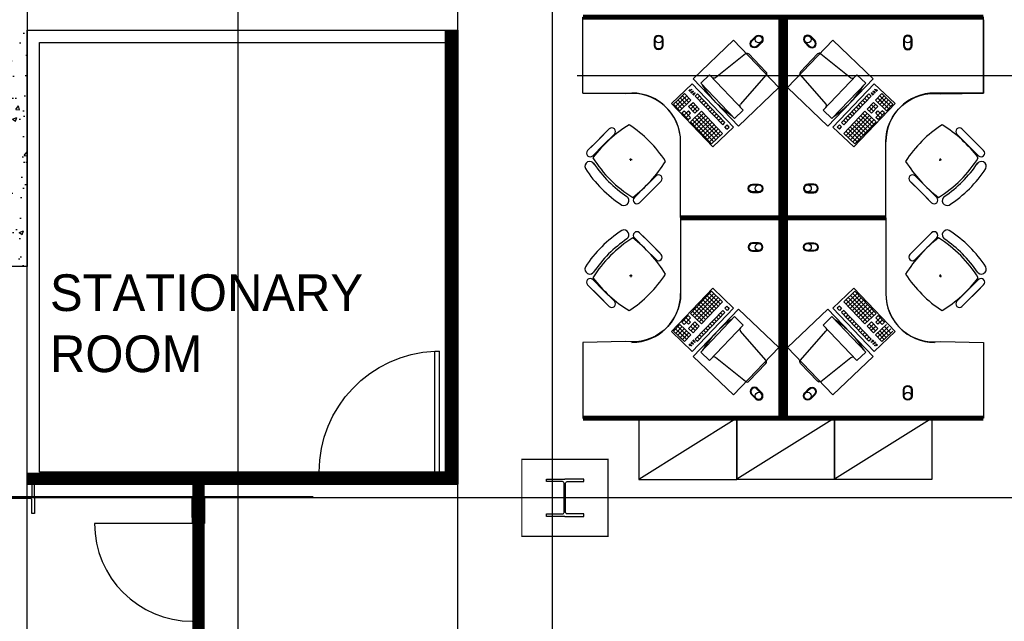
# Model space of a CAD drawing. Header units: millimetres. Extents: x -312551 to 250764, y -35891 to 59426.
# Tile 14 of 256: x -303288 to -295228, y 42999 to 47920. Entities that reach past the tile are written whole.
import ezdxf

# ---------------------------------------------------------------- set-up
doc = ezdxf.new("R2010")
doc.units = ezdxf.units.MM
doc.header["$LTSCALE"] = 2.5
for name, color, linetype in [('FO-00 - FURN$0$FURNITURE', 22, 'Continuous'), ('FO-00 - FURN$0$SP-01$0$FIT-OUT$0$FURNITURE', 22, 'Continuous'), ('NF-DIM', 4, 'Continuous'), ('NF-Steel columns', 6, 'Continuous'), ('REGUS-FURNITURE', 40, 'Continuous')]:
    doc.layers.add(name, color=color, linetype=linetype)

# ---------------------------------------------------------------- blocks, each defined once
blk = doc.blocks.new('254')
at = {"layer": 'NF-Steel columns', "color": 2, "linetype": 'Continuous'}
for points in [[(4507.5, -25240.9), (4378.3, -25240.9), (4378.3, -25220.4), (4488.3, -25220.4, 0.414214), (4501, -25207.7), (4501, -25007.4, 0.414214), (4488.3, -24994.7), (4378.3, -24994.7), (4378.3, -24974.2), (4507.5, -24974.2)], [(4507.5, -25240.9), (4636.6, -25240.9), (4636.6, -25220.4), (4526.7, -25220.4, -0.414214), (4514, -25207.7), (4514, -25007.4, -0.414214), (4526.7, -24994.7), (4636.6, -24994.7), (4636.6, -24974.2), (4507.5, -24974.2)]]:
    blk.add_lwpolyline(points, format="xyb", dxfattribs=at)
blk = doc.blocks.new('305')
at = {"layer": 'NF-Steel columns', "color": 2, "linetype": 'Continuous'}
for points in [[(0, -152.5), (-156, -152.5), (-156, -132), (-19.2, -132, 0.414214), (-6.5, -119.3), (-6.5, 119.3, 0.414214), (-19.2, 132), (-156, 132), (-156, 152.5), (0, 152.5)], [(0, -152.5), (149, -152.5), (149, -132), (19.2, -132, -0.414214), (6.5, -119.3), (6.5, 119.3, -0.414214), (19.2, 132), (149, 132), (149, 152.5), (0, 152.5)]]:
    blk.add_lwpolyline(points, format="xyb", dxfattribs=at)
blk = doc.blocks.new('Door')
at = {"layer": 'REGUS-FURNITURE'}
for p, q in [((0, 0), (0.1, 0)), ((0, 0), (0, -0.05)), ((0.1, 0), (0.1, -0.09)), ((0.1, -0.05), (0, -0.05)), ((0.1, -0.05), (1.09, -0.05)), ((1.09, -0.09), (1.09, -0.05)), ((0.1, -0.09), (1.09, -0.09)), ((0.1, -1.036), (0, -1.036)), ((0, -1.086), (0, -1.036)), ((0.1, -1.036), (0.1, -1.086)), ((0, -1.086), (0.1, -1.086))]:
    blk.add_line(p, q, dxfattribs=at)
blk.add_arc((0.1, -0.045), 0.991, 270, 357.39738, dxfattribs=at)
blk = doc.blocks.new('FO-00 - FURN$0$SP-01$0$FIT-OUT$0$PC')
at = {"layer": 'FO-00 - FURN$0$SP-01$0$FIT-OUT$0$FURNITURE', "linetype": 'Continuous'}
for p, q in [((241.8, -93.1), (98, -236.8)), ((268.8, -92), (509.4, -294.6)), ((96.9, -263.9), (299.5, -504.5))]:
    blk.add_line(p, q, dxfattribs=at)
blk.add_lwpolyline([(276, -553.9), (346.7, -624.6), (629.5, -341.8), (558.8, -271)], close=True, dxfattribs=at)
for centre, radius, start, end in [((255.9, -107.2), 20, 49.89909, 135), ((112.2, -251), 20, 135, 220.10091), ((522.3, -279.3), 20, 229.89909, 315), ((-109.9, 114.8), 864, 303.17791, 326.82209), ((284.2, -517.4), 20, 315, 40.10091)]:
    blk.add_arc(centre, radius, start, end, dxfattribs=at)
blk = doc.blocks.new('FO-00 - FURN$0$cab-800')
at = {"layer": 'FO-00 - FURN$0$FURNITURE', "color": 9}
blk.add_line((0, 0), (800, 500), dxfattribs=at)
at = {"layer": 'FO-00 - FURN$0$FURNITURE'}
blk.add_lwpolyline([(0, 0), (800, 0), (800, 500), (0, 500)], close=True, dxfattribs=at)
blk = doc.blocks.new('A$C460568ED')
at = {"layer": 'FO-00 - FURN$0$FURNITURE', "rotation": 177.6335556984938}
for p in [(820, 565.6), (1619.3, 532.6), (2418.6, 499.6)]:
    blk.add_blockref('FO-00 - FURN$0$cab-800', p, dxfattribs=at)

msp = doc.modelspace()

# ---------------------------------------------------------------- hatches: boundary and pattern name
h = msp.add_hatch()
h.set_pattern_fill('AR-CONC', color=8, scale=50, style=0)
h.set_pattern_definition([(50, (-303783, 53516.97), (358.63, -31.376), [37.5, -412.5]), (355, (-303783, 53516.97), (-69.376, 376.096), [30, -330]), (100.4514, (-303753.13, 53514.36), (289.255, 344.72), [31.87, -350.571]), (46.184, (-303783, 53616.97), (533.62, -82.76), [56.25, -618.75]), (96.6356, (-303738.54, 53610.1), (467.33, 487.06), [47.805, -525.856]), (351.184, (-303783, 53617), (467.33, 487.06), [45, -495]), (21, (-303733, 53591.97), (298.454, -201.309), [37.5, -412.5]), (326, (-303733, 53591.97), (121.658, 362.575), [30, -330]), (71.4514, (-303708.14, 53575.2), (420.111, 161.265), [31.87, -350.571]), (37.5, (-303783.01, 53516.97), (6.08, 166.447), [0, -326, 0, -335, 0, -331.25]), (7.5, (-303783.01, 53516.97), (131.5348, 197.206), [0, -191, 0, -318.5, 0, -126.25]), (327.5, (-303894.51, 53516.97), (266.9112, -11.2774), [0, -125, 0, -390, 0, -517.5]), (317.5, (-303944.5, 53516.97), (291.593, 50.0525), [0, -162.5, 0, -259, 0, -367.5])])
h.paths.add_polyline_path([(-303225.5, 47937.7), (-303440.5, 47937.7), (-303440.5, 46117.7), (-303625.5, 46117.7), (-303625.5, 45902.7), (-303225.5, 45902.7)])
h.paths.add_polyline_path([(-303225.5, 48152.7), (-303750.5, 48152.7), (-303750.5, 47937.7), (-303440.5, 47937.7), (-303225.5, 47937.7)])
h.paths.add_polyline_path([(-303750.5, 48152.7), (-305890.5, 48152.7), (-305890.5, 47937.7), (-303750.5, 47937.7)])
h.paths.add_polyline_path([(-305315.5, 46117.7), (-305890.5, 46117.7), (-305890.5, 45902.7), (-305315.5, 45902.7)])
h.paths.add_polyline_path([(-303875.5, 46117.7), (-304015.5, 46117.7), (-304015.5, 45902.7), (-303875.5, 45902.7)])
h.paths.add_polyline_path([(-303757.5, 46117.7), (-303875.5, 46117.7), (-303875.5, 45902.7), (-303757.5, 45902.7)])
h.paths.add_polyline_path([(-303625.5, 46117.7), (-303743.5, 46117.7), (-303743.5, 45902.7), (-303625.5, 45902.7)])
h.paths.add_polyline_path([(-303750.5, 46117.7), (-303757.5, 46117.7), (-303757.5, 45902.7), (-303750.5, 45902.7)])
h.paths.add_polyline_path([(-303743.5, 46117.7), (-303750.5, 46117.7), (-303750.5, 45902.7), (-303743.5, 45902.7)])

# ---------------------------------------------------------------- linework, layer by layer
at = {"color": 8}
for p, q in [((-301500.5, 24746.9), (-301500.5, 58409.3)), ((-299700.5, 24746.9), (-299700.5, 58409.3)), ((-298925.5, -27784), (-298925.5, 58409.3)), ((-299700.5, 47835.2), (-299700.5, 48425.2)), ((-295398.5, 47920.5, 0), (-295398.5, 47320.5, 0)), ((-303225.5, 41186.7), (-303225.5, 47835.2)), ((-303225.5, 47835.2), (-299700.5, 47835.2)), ((-283489.4, 47460.8, 18), (-298723.8, 47460.8, 18)), ((-297783.5, 47395.9, 0), (-297953.5, 47233.7, 0)), ((-297445.2, 47041.4, 0), (-297783.5, 47395.9, 0)), ((-296631, 47041.4, 0), (-296292.7, 47395.9, 0)), ((-296292.7, 47395.9, 0), (-296122.7, 47233.7, 0)), ((-298677.6, 47320.5, 0), (-298277.6, 47320.5, 0)), ((-297881.6, 47281.5, 0), (-297845.4, 47316, 0)), ((-297793.7, 47261.8, 0), (-297845.4, 47316, 0)), ((-297799.7, 47334.4, 0), (-297810.2, 47345.3, 0)), ((-297798.3, 47335.7, 0), (-297808.7, 47346.7, 0)), ((-297796.8, 47337.1, 0), (-297807.3, 47348.1, 0)), ((-297795.4, 47338.5, 0), (-297805.8, 47349.5, 0)), ((-297785.1, 47319.1, 0), (-297794.7, 47329.1, 0)), ((-297783.7, 47320.5, 0), (-297793.3, 47330.5, 0)), ((-297782.2, 47321.8, 0), (-297791.8, 47331.9, 0)), ((-297780.8, 47323.2, 0), (-297790.4, 47333.3, 0)), ((-297769.1, 47302, 0), (-297780.1, 47313.5, 0)), ((-297767.7, 47303.4, 0), (-297778.7, 47314.9, 0)), ((-297766.2, 47304.7, 0), (-297777.3, 47316.3, 0)), ((-297764.8, 47306.1, 0), (-297775.8, 47317.7, 0)), ((-297757.5, 47296.3, 0), (-297739.4, 47313.6, 0)), ((-297515, 47078.4, 0), (-297739.4, 47313.6, 0)), ((-296561.1, 47078.4, 0), (-296336.7, 47313.6, 0)), ((-296318.6, 47296.3, 0), (-296336.7, 47313.6, 0)), ((-296311.3, 47306.1, 0), (-296300.3, 47317.7, 0)), ((-296309.9, 47304.7, 0), (-296298.9, 47316.3, 0)), ((-296308.4, 47303.4, 0), (-296297.4, 47314.9, 0)), ((-296307, 47302, 0), (-296296, 47313.5, 0)), ((-296295.3, 47323.2, 0), (-296285.7, 47333.3, 0)), ((-296293.9, 47321.8, 0), (-296284.3, 47331.9, 0)), ((-296292.4, 47320.5, 0), (-296282.8, 47330.5, 0)), ((-296291, 47319.1, 0), (-296281.4, 47329.1, 0)), ((-296282.5, 47261.8, 0), (-296230.7, 47316, 0)), ((-296280.7, 47338.5, 0), (-296270.3, 47349.5, 0)), ((-296279.3, 47337.1, 0), (-296268.8, 47348.1, 0)), ((-296277.9, 47335.7, 0), (-296267.4, 47346.7, 0)), ((-296276.4, 47334.4, 0), (-296265.9, 47345.3, 0)), ((-296194.5, 47281.5, 0), (-296230.7, 47316, 0)), ((-295398.5, 47320.5, 0), (-295798.5, 47320.5, 0)), ((-297953.5, 47233.7, 0), (-297615.2, 46879.2, 0)), ((-297935.9, 47229.7, 0), (-297863.5, 47298.8, 0)), ((-297918.6, 47211.7, 0), (-297846.3, 47280.7, 0)), ((-297866, 47192.7, 0), (-297917.8, 47247, 0)), ((-297901.4, 47193.6, 0), (-297829, 47262.6, 0)), ((-297847.9, 47210, 0), (-297899.7, 47264.3, 0)), ((-297884.1, 47175.5, 0), (-297793.7, 47261.8, 0)), ((-297829.8, 47227.3, 0), (-297881.6, 47281.5, 0)), ((-297829.8, 47227.3, 0), (-297881.6, 47281.5, 0)), ((-297864.4, 47263.4, 0), (-297828.2, 47297.9, 0)), ((-297811.8, 47244.5, 0), (-297863.5, 47298.8, 0)), ((-297811.8, 47244.5, 0), (-297863.5, 47298.8, 0)), ((-297847.1, 47245.3, 0), (-297810.9, 47279.9, 0)), ((-297812.6, 47209.2, 0), (-297776.4, 47243.7, 0)), ((-297724.6, 47189.4, 0), (-297776.4, 47243.7, 0)), ((-297533.1, 47061.2, 0), (-297757.5, 47296.3, 0)), ((-297740.2, 47278.2, 0), (-297722.2, 47295.5, 0)), ((-297723, 47260.1, 0), (-297704.9, 47277.4, 0)), ((-297705.7, 47242, 0), (-297687.6, 47259.3, 0)), ((-297688.5, 47223.9, 0), (-297670.4, 47241.2, 0)), ((-296543, 47061.2, 0), (-296318.6, 47296.3, 0)), ((-296122.7, 47233.7, 0), (-296460.9, 46879.2, 0)), ((-296387.7, 47223.9, 0), (-296405.8, 47241.2, 0)), ((-296370.4, 47242, 0), (-296388.5, 47259.3, 0)), ((-296353.1, 47260.1, 0), (-296371.2, 47277.4, 0)), ((-296335.9, 47278.2, 0), (-296354, 47295.5, 0)), ((-296351.5, 47189.4, 0), (-296299.7, 47243.7, 0)), ((-296263.5, 47209.2, 0), (-296299.7, 47243.7, 0)), ((-296192, 47175.5, 0), (-296282.5, 47261.8, 0)), ((-296229, 47245.3, 0), (-296265.2, 47279.9, 0)), ((-296264.4, 47244.5, 0), (-296212.6, 47298.8, 0)), ((-296264.4, 47244.5, 0), (-296212.6, 47298.8, 0)), ((-296211.8, 47263.4, 0), (-296247.9, 47297.9, 0)), ((-296174.8, 47193.6, 0), (-296247.1, 47262.6, 0)), ((-296246.3, 47227.3, 0), (-296194.5, 47281.5, 0)), ((-296246.3, 47227.3, 0), (-296194.5, 47281.5, 0)), ((-296157.5, 47211.7, 0), (-296229.9, 47280.7, 0)), ((-296228.2, 47210, 0), (-296176.4, 47264.3, 0)), ((-296140.2, 47229.7, 0), (-296212.6, 47298.8, 0)), ((-296210.1, 47192.7, 0), (-296158.3, 47247, 0)), ((-297884.1, 47175.5, 0), (-297935.9, 47229.7, 0)), ((-297866.8, 47157.4, 0), (-297848.8, 47174.7, 0)), ((-297815.1, 47103.1, 0), (-297866.8, 47157.4, 0)), ((-297849.6, 47139.3, 0), (-297813.4, 47173.8, 0)), ((-297797, 47120.4, 0), (-297848.8, 47174.7, 0)), ((-297832.3, 47121.2, 0), (-297796.2, 47155.7, 0)), ((-297796.2, 47155.7, 0), (-297813.4, 47173.8, 0)), ((-297760.8, 47154.9, 0), (-297812.6, 47209.2, 0)), ((-297797.8, 47085, 0), (-297707.4, 47171.3, 0)), ((-297795.3, 47191.1, 0), (-297759.2, 47225.6, 0)), ((-297742.7, 47172.2, 0), (-297794.5, 47226.4, 0)), ((-297780.5, 47067, 0), (-297690.1, 47153.3, 0)), ((-297778.1, 47173, 0), (-297741.9, 47207.5, 0)), ((-297760.8, 47154.9, 0), (-297724.6, 47189.4, 0)), ((-297552.9, 46973.2, 0), (-297725.5, 47154.1, 0)), ((-297534.8, 46990.5, 0), (-297707.4, 47171.3, 0)), ((-297671.2, 47205.9, 0), (-297653.1, 47223.1, 0)), ((-297653.9, 47187.8, 0), (-297635.9, 47205, 0)), ((-297636.7, 47169.7, 0), (-297618.6, 47186.9, 0)), ((-297619.4, 47151.6, 0), (-297601.3, 47168.9, 0)), ((-297602.2, 47133.5, 0), (-297584.1, 47150.8, 0)), ((-296541.3, 46990.5, 0), (-296368.8, 47171.3, 0)), ((-296523.3, 46973.2, 0), (-296350.7, 47154.1, 0)), ((-296474, 47133.5, 0), (-296492.1, 47150.8, 0)), ((-296456.7, 47151.6, 0), (-296474.8, 47168.9, 0)), ((-296439.4, 47169.7, 0), (-296457.5, 47186.9, 0)), ((-296422.2, 47187.8, 0), (-296440.3, 47205, 0)), ((-296404.9, 47205.9, 0), (-296423, 47223.1, 0)), ((-296295.6, 47067, 0), (-296386, 47153.3, 0)), ((-296278.3, 47085, 0), (-296368.8, 47171.3, 0)), ((-296315.3, 47154.9, 0), (-296351.5, 47189.4, 0)), ((-296298.1, 47173, 0), (-296334.2, 47207.5, 0)), ((-296333.4, 47172.2, 0), (-296281.6, 47226.4, 0)), ((-296280.8, 47191.1, 0), (-296317, 47225.6, 0)), ((-296315.3, 47154.9, 0), (-296263.5, 47209.2, 0)), ((-296280, 47155.7, 0), (-296262.7, 47173.8, 0)), ((-296243.8, 47121.2, 0), (-296280, 47155.7, 0)), ((-296279.1, 47120.4, 0), (-296227.4, 47174.7, 0)), ((-296226.5, 47139.3, 0), (-296262.7, 47173.8, 0)), ((-296261.1, 47103.1, 0), (-296209.3, 47157.4, 0)), ((-296209.3, 47157.4, 0), (-296227.4, 47174.7, 0)), ((-296192, 47175.5, 0), (-296140.2, 47229.7, 0)), ((-297815.1, 47103.1, 0), (-297797, 47120.4, 0)), ((-297625.2, 46904.2, 0), (-297797.8, 47085, 0)), ((-297607.1, 46921.4, 0), (-297779.7, 47102.3, 0)), ((-297763.3, 47048.9, 0), (-297672.9, 47135.2, 0)), ((-297589, 46938.7, 0), (-297761.6, 47119.6, 0)), ((-297746, 47030.8, 0), (-297655.6, 47117.1, 0)), ((-297571, 46956, 0), (-297743.5, 47136.8, 0)), ((-297728.8, 47012.7, 0), (-297638.3, 47099, 0)), ((-297711.5, 46994.6, 0), (-297621.1, 47080.9, 0)), ((-297584.9, 47115.4, 0), (-297566.8, 47132.7, 0)), ((-297567.6, 47097.3, 0), (-297549.6, 47114.6, 0)), ((-297550.4, 47079.3, 0), (-297532.3, 47096.5, 0)), ((-297533.1, 47061.2, 0), (-297515, 47078.4, 0)), ((-296543, 47061.2, 0), (-296561.1, 47078.4, 0)), ((-296525.7, 47079.3, 0), (-296543.8, 47096.5, 0)), ((-296508.5, 47097.3, 0), (-296526.6, 47114.6, 0)), ((-296491.2, 47115.4, 0), (-296509.3, 47132.7, 0)), ((-296505.2, 46956, 0), (-296332.6, 47136.8, 0)), ((-296487.1, 46938.7, 0), (-296314.5, 47119.6, 0)), ((-296469, 46921.4, 0), (-296296.4, 47102.3, 0)), ((-296364.6, 46994.6, 0), (-296455.1, 47080.9, 0)), ((-296450.9, 46904.2, 0), (-296278.3, 47085, 0)), ((-296347.4, 47012.7, 0), (-296437.8, 47099, 0)), ((-296330.1, 47030.8, 0), (-296420.5, 47117.1, 0)), ((-296312.8, 47048.9, 0), (-296403.3, 47135.2, 0)), ((-296261.1, 47103.1, 0), (-296279.1, 47120.4, 0)), ((-298472.3, 47016.9, 0), (-298613.7, 46875.5, 0)), ((-298462.5, 47026.7, 0), (-298551.1, 46938.1, 0)), ((-297694.3, 46976.5, 0), (-297603.8, 47062.8, 0)), ((-297677, 46958.4, 0), (-297586.6, 47044.7, 0)), ((-297659.7, 46940.4, 0), (-297569.3, 47026.7, 0)), ((-297642.5, 46922.3, 0), (-297552, 47008.6, 0)), ((-297625.2, 46904.2, 0), (-297534.8, 46990.5, 0)), ((-297625.2, 46904.2, 0), (-297534.8, 46990.5, 0)), ((-297625.2, 46904.2, 0), (-297534.8, 46990.5, 0)), ((-297615.2, 46879.2, 0), (-297445.2, 47041.4, 0)), ((-297615.2, 46879.2, 0), (-297445.2, 47041.4, 0)), ((-297615.2, 46879.2, 0), (-297445.2, 47041.4, 0)), ((-297515.9, 47043.1, 0), (-297497.8, 47060.3, 0)), ((-297498.6, 47025, 0), (-297515.9, 47043.1, 0)), ((-297498.6, 47025, 0), (-297480.5, 47042.3, 0)), ((-297498.6, 47025, 0), (-297480.5, 47042.3, 0)), ((-297498.6, 47025, 0), (-297480.5, 47042.3, 0)), ((-297480.5, 47042.3, 0), (-297497.8, 47060.3, 0)), ((-296460.9, 46879.2, 0), (-296631, 47041.4, 0)), ((-296460.9, 46879.2, 0), (-296631, 47041.4, 0)), ((-296460.9, 46879.2, 0), (-296631, 47041.4, 0)), ((-296595.6, 47042.3, 0), (-296578.3, 47060.3, 0)), ((-296577.5, 47025, 0), (-296595.6, 47042.3, 0)), ((-296577.5, 47025, 0), (-296595.6, 47042.3, 0)), ((-296577.5, 47025, 0), (-296595.6, 47042.3, 0)), ((-296560.3, 47043.1, 0), (-296578.3, 47060.3, 0)), ((-296577.5, 47025, 0), (-296560.3, 47043.1, 0)), ((-296450.9, 46904.2, 0), (-296541.3, 46990.5, 0)), ((-296450.9, 46904.2, 0), (-296541.3, 46990.5, 0)), ((-296450.9, 46904.2, 0), (-296541.3, 46990.5, 0)), ((-296433.7, 46922.3, 0), (-296524.1, 47008.6, 0)), ((-296416.4, 46940.4, 0), (-296506.8, 47026.7, 0)), ((-296399.1, 46958.4, 0), (-296489.6, 47044.7, 0)), ((-296381.9, 46976.5, 0), (-296472.3, 47062.8, 0)), ((-295574.5, 47026.7, 0), (-295485.9, 46938.1, 0)), ((-295564.8, 47016.9, 0), (-295423.4, 46875.5, 0)), ((-298639.7, 46849.5, 0), (-298551.1, 46938.1, 0)), ((-298420.1, 46984.2, 0), (-298508.7, 46895.6, 0)), ((-297877.6, 46320.5, 0), (-297877.6, 46920.5, 0)), ((-296198.5, 46320.5, 0), (-296198.5, 46920.5, 0)), ((-295616.9, 46984.2, 0), (-295528.3, 46895.6, 0)), ((-295397.3, 46849.5, 0), (-295485.9, 46938.1, 0)), ((-298597.3, 46807, 0), (-298508.7, 46895.6, 0)), ((-295439.7, 46807, 0), (-295528.3, 46895.6, 0)), ((-298275.4, 46775.5, 0), (-298295.4, 46776.5, 0)), ((-298284.9, 46766, 0), (-298285.9, 46786, 0)), ((-295761.7, 46775.5, 0), (-295741.7, 46776.5, 0)), ((-295752.2, 46766, 0), (-295751.2, 46786, 0)), ((-298088.9, 46633.6, 0), (-298230.3, 46492.1, 0)), ((-298046.5, 46591.1, 0), (-298187.9, 46449.7, 0)), ((-298079.2, 46643.3, 0), (-298167.8, 46554.7, 0)), ((-298036.8, 46600.9, 0), (-298125.4, 46512.3, 0)), ((-296000.3, 46600.9, 0), (-295911.7, 46512.3, 0)), ((-295990.6, 46591.1, 0), (-295849.2, 46449.7, 0)), ((-295957.9, 46643.3, 0), (-295869.3, 46554.7, 0)), ((-295948.1, 46633.6, 0), (-295806.7, 46492.1, 0)), ((-298256.4, 46466.1, 0), (-298167.8, 46554.7, 0)), ((-298214, 46423.7, 0), (-298125.4, 46512.3, 0)), ((-295823.1, 46423.7, 0), (-295911.7, 46512.3, 0)), ((-295780.7, 46466.1, 0), (-295869.3, 46554.7, 0)), ((-298317.9, 46474, 0), (-298317.9, 46474.2, 0)), ((-295719.1, 46474, 0), (-295719.2, 46474.2, 0)), ((-297877.6, 46280.7, 0), (-297877.6, 45680.7, 0)), ((-296198.5, 46280.7, 0), (-296198.5, 45680.7, 0)), ((-298317.9, 46127.1, 0), (-298317.9, 46127, 0)), ((-298256.4, 46135, 0), (-298167.8, 46046.4, 0)), ((-298088.9, 45967.6, 0), (-298230.3, 46109, 0)), ((-298214, 46177.5, 0), (-298125.4, 46088.9, 0)), ((-298046.5, 46010, 0), (-298187.9, 46151.4, 0)), ((-295990.6, 46010, 0), (-295849.2, 46151.4, 0)), ((-295948.1, 45967.6, 0), (-295806.7, 46109, 0)), ((-295823.1, 46177.5, 0), (-295911.7, 46088.9, 0)), ((-295780.7, 46135, 0), (-295869.3, 46046.4, 0)), ((-295719.1, 46127.1, 0), (-295719.2, 46127, 0)), ((-298079.2, 45957.8, 0), (-298167.8, 46046.4, 0)), ((-298036.8, 46000.3, 0), (-298125.4, 46088.9, 0)), ((-296000.3, 46000.3, 0), (-295911.7, 46088.9, 0)), ((-295957.9, 45957.8, 0), (-295869.3, 46046.4, 0)), ((-298597.3, 45794.1, 0), (-298508.7, 45705.5, 0)), ((-298275.4, 45825.6, 0), (-298295.4, 45824.6, 0)), ((-298284.9, 45835.1, 0), (-298285.9, 45815.1, 0)), ((-295761.7, 45825.6, 0), (-295741.7, 45824.6, 0)), ((-295752.2, 45835.1, 0), (-295751.2, 45815.1, 0)), ((-295439.7, 45794.1, 0), (-295528.3, 45705.5, 0)), ((-298639.7, 45751.7, 0), (-298551.1, 45663.1, 0)), ((-298472.3, 45584.2, 0), (-298613.7, 45725.6, 0)), ((-298420.1, 45616.9, 0), (-298508.7, 45705.5, 0)), ((-297953.5, 45369.4, 0), (-297615.2, 45723.9, 0)), ((-297615.2, 45723.9, 0), (-297445.2, 45561.6, 0)), ((-297615.2, 45723.9, 0), (-297445.2, 45561.6, 0)), ((-297615.2, 45723.9, 0), (-297445.2, 45561.6, 0)), ((-296460.9, 45723.9, 0), (-296631, 45561.6, 0)), ((-296460.9, 45723.9, 0), (-296631, 45561.6, 0)), ((-296460.9, 45723.9, 0), (-296631, 45561.6, 0)), ((-296122.7, 45369.4, 0), (-296460.9, 45723.9, 0)), ((-295616.9, 45616.9, 0), (-295528.3, 45705.5, 0)), ((-295564.8, 45584.2, 0), (-295423.4, 45725.6, 0)), ((-295397.3, 45751.7, 0), (-295485.9, 45663.1, 0)), ((-298462.5, 45574.5, 0), (-298551.1, 45663.1, 0)), ((-297625.2, 45698.9, 0), (-297797.8, 45518, 0)), ((-297607.1, 45681.6, 0), (-297779.7, 45500.7, 0)), ((-297589, 45664.3, 0), (-297761.6, 45483.5, 0)), ((-297571, 45647.1, 0), (-297743.5, 45466.2, 0)), ((-297552.9, 45629.8, 0), (-297725.5, 45449, 0)), ((-297694.3, 45626.5, 0), (-297603.8, 45540.2, 0)), ((-297677, 45644.6, 0), (-297586.6, 45558.3, 0)), ((-297659.7, 45662.7, 0), (-297569.3, 45576.4, 0)), ((-297642.5, 45680.8, 0), (-297552, 45594.5, 0)), ((-297625.2, 45698.9, 0), (-297534.8, 45612.6, 0)), ((-297625.2, 45698.9, 0), (-297534.8, 45612.6, 0)), ((-297625.2, 45698.9, 0), (-297534.8, 45612.6, 0)), ((-296450.9, 45698.9, 0), (-296541.3, 45612.6, 0)), ((-296450.9, 45698.9, 0), (-296541.3, 45612.6, 0)), ((-296450.9, 45698.9, 0), (-296541.3, 45612.6, 0)), ((-296433.7, 45680.8, 0), (-296524.1, 45594.5, 0)), ((-296523.3, 45629.8, 0), (-296350.7, 45449, 0)), ((-296416.4, 45662.7, 0), (-296506.8, 45576.4, 0)), ((-296505.2, 45647.1, 0), (-296332.6, 45466.2, 0)), ((-296399.1, 45644.6, 0), (-296489.6, 45558.3, 0)), ((-296487.1, 45664.3, 0), (-296314.5, 45483.5, 0)), ((-296381.9, 45626.5, 0), (-296472.3, 45540.2, 0)), ((-296469, 45681.6, 0), (-296296.4, 45500.7, 0)), ((-296450.9, 45698.9, 0), (-296278.3, 45518, 0)), ((-295574.5, 45574.5, 0), (-295485.9, 45663.1, 0)), ((-297445.2, 45561.6, 0), (-297783.5, 45207.1, 0)), ((-297763.3, 45554.2, 0), (-297672.9, 45467.9, 0)), ((-297533.1, 45541.9, 0), (-297757.5, 45306.7, 0)), ((-297746, 45572.3, 0), (-297655.6, 45486, 0)), ((-297728.8, 45590.3, 0), (-297638.3, 45504, 0)), ((-297711.5, 45608.4, 0), (-297621.1, 45522.1, 0)), ((-297534.8, 45612.6, 0), (-297707.4, 45431.7, 0)), ((-297533.1, 45541.9, 0), (-297515, 45524.6, 0)), ((-297498.6, 45578, 0), (-297515.9, 45560, 0)), ((-297515.9, 45560, 0), (-297497.8, 45542.7, 0)), ((-297498.6, 45578, 0), (-297480.5, 45560.8, 0)), ((-297498.6, 45578, 0), (-297480.5, 45560.8, 0)), ((-297498.6, 45578, 0), (-297480.5, 45560.8, 0)), ((-297480.5, 45560.8, 0), (-297497.8, 45542.7, 0)), ((-296631, 45561.6, 0), (-296292.7, 45207.1, 0)), ((-296577.5, 45578, 0), (-296595.6, 45560.8, 0)), ((-296577.5, 45578, 0), (-296595.6, 45560.8, 0)), ((-296577.5, 45578, 0), (-296595.6, 45560.8, 0)), ((-296595.6, 45560.8, 0), (-296578.3, 45542.7, 0)), ((-296560.3, 45560, 0), (-296578.3, 45542.7, 0)), ((-296577.5, 45578, 0), (-296560.3, 45560, 0)), ((-296543, 45541.9, 0), (-296561.1, 45524.6, 0)), ((-296543, 45541.9, 0), (-296318.6, 45306.7, 0)), ((-296541.3, 45612.6, 0), (-296368.8, 45431.7, 0)), ((-296364.6, 45608.4, 0), (-296455.1, 45522.1, 0)), ((-296347.4, 45590.3, 0), (-296437.8, 45504, 0)), ((-296330.1, 45572.3, 0), (-296420.5, 45486, 0)), ((-296312.8, 45554.2, 0), (-296403.3, 45467.9, 0)), ((-297815.1, 45499.9, 0), (-297866.8, 45445.7, 0)), ((-297849.6, 45463.7, 0), (-297813.4, 45429.2, 0)), ((-297797, 45482.7, 0), (-297848.8, 45428.4, 0)), ((-297832.3, 45481.8, 0), (-297796.2, 45447.3, 0)), ((-297815.1, 45499.9, 0), (-297797, 45482.7, 0)), ((-297797.8, 45518, 0), (-297707.4, 45431.7, 0)), ((-297780.5, 45536.1, 0), (-297690.1, 45449.8, 0)), ((-297515, 45524.6, 0), (-297739.4, 45289.5, 0)), ((-297602.2, 45469.5, 0), (-297584.1, 45452.3, 0)), ((-297584.9, 45487.6, 0), (-297566.8, 45470.4, 0)), ((-297567.6, 45505.7, 0), (-297549.6, 45488.4, 0)), ((-297550.4, 45523.8, 0), (-297532.3, 45506.5, 0)), ((-296561.1, 45524.6, 0), (-296336.7, 45289.5, 0)), ((-296525.7, 45523.8, 0), (-296543.8, 45506.5, 0)), ((-296508.5, 45505.7, 0), (-296526.6, 45488.4, 0)), ((-296491.2, 45487.6, 0), (-296509.3, 45470.4, 0)), ((-296474, 45469.5, 0), (-296492.1, 45452.3, 0)), ((-296295.6, 45536.1, 0), (-296386, 45449.8, 0)), ((-296278.3, 45518, 0), (-296368.8, 45431.7, 0)), ((-296243.8, 45481.8, 0), (-296280, 45447.3, 0)), ((-296261.1, 45499.9, 0), (-296279.1, 45482.7, 0)), ((-296279.1, 45482.7, 0), (-296227.4, 45428.4, 0)), ((-296226.5, 45463.7, 0), (-296262.7, 45429.2, 0)), ((-296261.1, 45499.9, 0), (-296209.3, 45445.7, 0)), ((-297884.1, 45427.6, 0), (-297935.9, 45373.3, 0)), ((-297918.6, 45391.4, 0), (-297846.3, 45322.4, 0)), ((-297866, 45410.3, 0), (-297917.8, 45356, 0)), ((-297901.4, 45409.5, 0), (-297829, 45340.4, 0)), ((-297847.9, 45393, 0), (-297899.7, 45338.8, 0)), ((-297884.1, 45427.6, 0), (-297793.7, 45341.3, 0)), ((-297866.8, 45445.7, 0), (-297848.8, 45428.4, 0)), ((-297796.2, 45447.3, 0), (-297813.4, 45429.2, 0)), ((-297760.8, 45448.1, 0), (-297812.6, 45393.9, 0)), ((-297812.6, 45393.9, 0), (-297776.4, 45359.4, 0)), ((-297795.3, 45412, 0), (-297759.2, 45377.4, 0)), ((-297742.7, 45430.9, 0), (-297794.5, 45376.6, 0)), ((-297778.1, 45430, 0), (-297741.9, 45395.5, 0)), ((-297724.6, 45413.6, 0), (-297776.4, 45359.4, 0)), ((-297760.8, 45448.1, 0), (-297724.6, 45413.6, 0)), ((-297688.5, 45379.1, 0), (-297670.4, 45361.8, 0)), ((-297671.2, 45397.2, 0), (-297653.1, 45379.9, 0)), ((-297653.9, 45415.3, 0), (-297635.9, 45398, 0)), ((-297636.7, 45433.4, 0), (-297618.6, 45416.1, 0)), ((-297619.4, 45451.4, 0), (-297601.3, 45434.2, 0)), ((-296456.7, 45451.4, 0), (-296474.8, 45434.2, 0)), ((-296439.4, 45433.4, 0), (-296457.5, 45416.1, 0)), ((-296422.2, 45415.3, 0), (-296440.3, 45398, 0)), ((-296404.9, 45397.2, 0), (-296423, 45379.9, 0)), ((-296387.7, 45379.1, 0), (-296405.8, 45361.8, 0)), ((-296315.3, 45448.1, 0), (-296351.5, 45413.6, 0)), ((-296351.5, 45413.6, 0), (-296299.7, 45359.4, 0)), ((-296298.1, 45430, 0), (-296334.2, 45395.5, 0)), ((-296333.4, 45430.9, 0), (-296281.6, 45376.6, 0)), ((-296280.8, 45412, 0), (-296317, 45377.4, 0)), ((-296315.3, 45448.1, 0), (-296263.5, 45393.9, 0)), ((-296263.5, 45393.9, 0), (-296299.7, 45359.4, 0)), ((-296192, 45427.6, 0), (-296282.5, 45341.3, 0)), ((-296280, 45447.3, 0), (-296262.7, 45429.2, 0)), ((-296174.8, 45409.5, 0), (-296247.1, 45340.4, 0)), ((-296157.5, 45391.4, 0), (-296229.9, 45322.4, 0)), ((-296228.2, 45393, 0), (-296176.4, 45338.8, 0)), ((-296209.3, 45445.7, 0), (-296227.4, 45428.4, 0)), ((-296210.1, 45410.3, 0), (-296158.3, 45356, 0)), ((-297783.5, 45207.1, 0), (-297953.5, 45369.4, 0)), ((-297935.9, 45373.3, 0), (-297863.5, 45304.3, 0)), ((-297829.8, 45375.8, 0), (-297881.6, 45321.5, 0)), ((-297829.8, 45375.8, 0), (-297881.6, 45321.5, 0)), ((-297881.6, 45321.5, 0), (-297845.4, 45287, 0)), ((-297864.4, 45339.6, 0), (-297828.2, 45305.1, 0)), ((-297811.8, 45358.5, 0), (-297863.5, 45304.3, 0)), ((-297811.8, 45358.5, 0), (-297863.5, 45304.3, 0)), ((-297847.1, 45357.7, 0), (-297810.9, 45323.2, 0)), ((-297793.7, 45341.3, 0), (-297845.4, 45287, 0)), ((-297769.1, 45301.1, 0), (-297780.1, 45289.5, 0)), ((-297767.7, 45299.7, 0), (-297778.7, 45288.1, 0)), ((-297766.2, 45298.3, 0), (-297777.3, 45286.8, 0)), ((-297764.8, 45296.9, 0), (-297775.8, 45285.4, 0)), ((-297757.5, 45306.7, 0), (-297739.4, 45289.5, 0)), ((-297740.2, 45324.8, 0), (-297722.2, 45307.6, 0)), ((-297723, 45342.9, 0), (-297704.9, 45325.7, 0)), ((-297705.7, 45361, 0), (-297687.6, 45343.7, 0)), ((-296370.4, 45361, 0), (-296388.5, 45343.7, 0)), ((-296353.1, 45342.9, 0), (-296371.2, 45325.7, 0)), ((-296335.9, 45324.8, 0), (-296354, 45307.6, 0)), ((-296318.6, 45306.7, 0), (-296336.7, 45289.5, 0)), ((-296311.3, 45296.9, 0), (-296300.3, 45285.4, 0)), ((-296309.9, 45298.3, 0), (-296298.9, 45286.8, 0)), ((-296308.4, 45299.7, 0), (-296297.4, 45288.1, 0)), ((-296307, 45301.1, 0), (-296296, 45289.5, 0)), ((-296292.7, 45207.1, 0), (-296122.7, 45369.4, 0)), ((-296282.5, 45341.3, 0), (-296230.7, 45287, 0)), ((-296229, 45357.7, 0), (-296265.2, 45323.2, 0)), ((-296264.4, 45358.5, 0), (-296212.6, 45304.3, 0)), ((-296264.4, 45358.5, 0), (-296212.6, 45304.3, 0)), ((-296211.8, 45339.6, 0), (-296247.9, 45305.1, 0)), ((-296246.3, 45375.8, 0), (-296194.5, 45321.5, 0)), ((-296246.3, 45375.8, 0), (-296194.5, 45321.5, 0)), ((-296194.5, 45321.5, 0), (-296230.7, 45287, 0)), ((-296140.2, 45373.3, 0), (-296212.6, 45304.3, 0)), ((-297799.7, 45268.7, 0), (-297810.2, 45257.7, 0)), ((-297798.3, 45267.3, 0), (-297808.7, 45256.3, 0)), ((-297796.8, 45265.9, 0), (-297807.3, 45255, 0)), ((-297795.4, 45264.5, 0), (-297805.8, 45253.6, 0)), ((-297785.1, 45284, 0), (-297794.7, 45273.9, 0)), ((-297783.7, 45282.6, 0), (-297793.3, 45272.5, 0)), ((-297782.2, 45281.2, 0), (-297791.8, 45271.2, 0)), ((-297780.8, 45279.8, 0), (-297790.4, 45269.8, 0)), ((-296295.3, 45279.8, 0), (-296285.7, 45269.8, 0)), ((-296293.9, 45281.2, 0), (-296284.3, 45271.2, 0)), ((-296292.4, 45282.6, 0), (-296282.8, 45272.5, 0)), ((-296291, 45284, 0), (-296281.4, 45273.9, 0)), ((-296280.7, 45264.5, 0), (-296270.3, 45253.6, 0)), ((-296279.3, 45265.9, 0), (-296268.8, 45255, 0)), ((-296277.9, 45267.3, 0), (-296267.4, 45256.3, 0)), ((-296276.4, 45268.7, 0), (-296265.9, 45257.7, 0)), ((-303225.5, 44120.2), (-300270.2, 44120.2)), ((-231058.6, 44009.5), (-311086.5, 44009.5)), ((-303225.5, 44020.2), (-300886.5, 44020.2)), ((-301875, 43849.2), (-301875, 44020.6)), ((-301772.2, 43849.2), (-301772.2, 44020.2)), ((-301875, 43849.2), (-301775, 43849.2)), ((-301875, 43849.2), (-301875, 43799.2)), ((-301775, 43848.8), (-301875, 43848.8)), ((-301775, 43849.2), (-301775, 43799.2)), ((-301775, 43799.2), (-302675, 43799.2))]:
    msp.add_line(p, q, dxfattribs=at)
at = {"color": 8, "extrusion": (6.58823e-06, -1.6454e-07, 1)}
msp.add_line((-297308.7, 46301.4, 0), (-297878.7, 46301.5, 0), dxfattribs=at)
at = {"color": 8, "extrusion": (6.58823e-06, 1.6454e-07, 1)}
msp.add_line((-297308.7, 46299.7, 0), (-297878.7, 46299.6, 0), dxfattribs=at)
at = {"color": 8, "extrusion": (-6.58823e-06, -1.6454e-07, 1)}
msp.add_line((-296767.5, 46301.4, 0), (-296197.5, 46301.5, 0), dxfattribs=at)
at = {"color": 8, "extrusion": (-6.58823e-06, 1.6454e-07, 1)}
msp.add_line((-296767.5, 46299.7, 0), (-296197.5, 46299.6, 0), dxfattribs=at)
at = {"color": 8}
for points in [[(-305315.5, 45902.7), (-306105.5, 45902.7), (-306105.5, 48152.7), (-303225.5, 48152.7), (-303225.5, 45902.7), (-304015.5, 45902.7)], [(-305890.5, 48152.7), (-303225.5, 48152.7), (-303225.5, 45902.7), (-304015.5, 45902.7), (-304015.5, 46117.7)]]:
    msp.add_lwpolyline(points, dxfattribs=at)
at = {"color": 8, "const_width": 40, "elevation": 0}
for points in [[(-298677.6, 47940.5), (-297057.6, 47940.5), (-297057.6, 46300.6), (-297875.4, 46300.6)], [(-295398.5, 47940.5), (-297018.5, 47940.5), (-297018.5, 46300.6), (-296200.7, 46300.6)], [(-298677.6, 44660.7), (-297057.6, 44660.7), (-297057.6, 46300.6), (-297875.4, 46300.6)], [(-295398.5, 44660.7), (-297018.5, 44660.7), (-297018.5, 46300.6), (-296200.7, 46300.6)]]:
    msp.add_lwpolyline(points, dxfattribs=at)
at = {"color": 8, "elevation": 0}
for points in [[(-297878.8, 46301.4), (-297877.6, 46920.5, 0.455459), (-298327.6, 47313.5), (-298677.6, 47320.5), (-298677.6, 47940.5), (-297057.6, 47940.5), (-297057.6, 46300.6)], [(-296197.3, 46301.4), (-296198.5, 46920.5, -0.455459), (-295748.6, 47313.5), (-295398.5, 47320.5), (-295398.5, 47940.5), (-297018.5, 47940.5), (-297018.5, 46300.6)], [(-298022.6, 47709.9, -1), (-298092.6, 47709.9), (-298092.6, 47759.9, -1), (-298022.6, 47759.9)], [(-298028.6, 47709.9, -1), (-298086.6, 47709.9), (-298086.6, 47759.9, -1), (-298028.6, 47759.9)], [(-297249.1, 47699.6, -1), (-297298.6, 47749.1), (-297263.3, 47784.5, -1), (-297213.8, 47735)], [(-297253.4, 47703.9, -1), (-297294.4, 47744.9), (-297259, 47780.2, -1), (-297218, 47739.2)], [(-296827, 47699.6, 1), (-296777.5, 47749.1), (-296812.9, 47784.5, 1), (-296862.3, 47735)], [(-296822.8, 47703.9, 1), (-296781.7, 47744.9), (-296817.1, 47780.2, 1), (-296858.1, 47739.2)], [(-296053.5, 47709.9, 1), (-295983.5, 47709.9), (-295983.5, 47759.9, 1), (-296053.5, 47759.9)], [(-296047.5, 47709.9, 1), (-295989.5, 47709.9), (-295989.5, 47759.9, 1), (-296047.5, 47759.9)], [(-297289.3, 46505.5, -1), (-297289.3, 46575.5), (-297239.3, 46575.5, -1), (-297239.3, 46505.5)], [(-297289.3, 46511.5, -1), (-297289.3, 46569.5), (-297239.3, 46569.5, -1), (-297239.3, 46511.5)], [(-296786.8, 46505.5, 1), (-296786.8, 46575.5), (-296836.8, 46575.5, 1), (-296836.8, 46505.5)], [(-296786.8, 46511.5, 1), (-296786.8, 46569.5), (-296836.8, 46569.5, 1), (-296836.8, 46511.5)], [(-297878.8, 46299.7), (-297877.6, 45680.7, -0.455459), (-298327.6, 45287.6), (-298677.6, 45280.7), (-298677.6, 44660.7), (-297057.6, 44660.7), (-297057.6, 46300.6)], [(-296197.3, 46299.7), (-296198.5, 45680.7, 0.455459), (-295748.6, 45287.6), (-295398.5, 45280.7), (-295398.5, 44660.7), (-297018.5, 44660.7), (-297018.5, 46300.6)], [(-297289.3, 46095.7, 1), (-297289.3, 46025.7), (-297239.3, 46025.7, 1), (-297239.3, 46095.7)], [(-297289.3, 46089.7, 1), (-297289.3, 46031.7), (-297239.3, 46031.7, 1), (-297239.3, 46089.7)], [(-296786.8, 46095.7, -1), (-296786.8, 46025.7), (-296836.8, 46025.7, -1), (-296836.8, 46095.7)], [(-296786.8, 46089.7, -1), (-296786.8, 46031.7), (-296836.8, 46031.7, -1), (-296836.8, 46089.7)], [(-297249.1, 44903.4, 1), (-297298.6, 44853.9), (-297263.3, 44818.6, 1), (-297213.8, 44868.1)], [(-297253.4, 44899.2, 1), (-297294.4, 44858.2), (-297259, 44822.8, 1), (-297218, 44863.8)], [(-296827, 44903.4, -1), (-296777.5, 44853.9), (-296812.9, 44818.6, -1), (-296862.3, 44868.1)], [(-296822.8, 44899.2, -1), (-296781.7, 44858.2), (-296817.1, 44822.8, -1), (-296858.1, 44863.8)], [(-296053.5, 44893.2, -1), (-295983.5, 44893.2), (-295983.5, 44843.2, -1), (-296053.5, 44843.2)], [(-296047.5, 44893.2, -1), (-295989.5, 44893.2), (-295989.5, 44843.2, -1), (-296047.5, 44843.2)]]:
    msp.add_lwpolyline(points, format="xyb", close=True, dxfattribs=at)
at = {"color": 8}
for points in [[(-299700.5, 44120.2), (-303225.5, 44120.2), (-303225.5, 47835.2), (-299700.5, 47835.2)], [(-299800.5, 44220.2), (-303125.5, 44220.2), (-303125.5, 47735.2), (-299800.5, 47735.2)]]:
    msp.add_lwpolyline(points, close=True, dxfattribs=at)
at = {"color": 8, "elevation": 0}
for points in [[(-297403.7, 47050), (-297773.7, 47437.7), (-297443.8, 47752.5), (-297073.8, 47364.8)], [(-296672.4, 47050), (-296302.4, 47437.7), (-296632.3, 47752.5), (-297002.3, 47364.8)], [(-297403.7, 45553.1), (-297773.7, 45165.3), (-297443.8, 44850.5), (-297073.8, 45238.3)], [(-296672.4, 45553.1), (-296302.4, 45165.3), (-296632.3, 44850.5), (-297002.3, 45238.3)]]:
    msp.add_lwpolyline(points, close=True, dxfattribs=at)
at = {"color": 8, "const_width": 10}
msp.add_lwpolyline([(-299178, 44324.5), (-298473, 44324.5), (-298473, 43694.5), (-299178, 43694.5)], close=True, dxfattribs=at)
at = {"color": 8}
for centre, radius in [((-298057.6, 47759.9, 0), 29), ((-297238.5, 47759.7, 0), 29), ((-296837.6, 47759.7, 0), 29), ((-296018.5, 47759.9, 0), 29), ((-297789.9, 47348.3, 0), 3), ((-297776.1, 47333.9, 0), 3), ((-297762.3, 47319.4, 0), 3), ((-296313.9, 47319.4, 0), 3), ((-296300.1, 47333.9, 0), 3), ((-296286.3, 47348.3, 0), 3), ((-297239.3, 46540.5, 0), 29), ((-296836.8, 46540.5, 0), 29), ((-297239.3, 46060.7, 0), 29), ((-296836.8, 46060.7, 0), 29), ((-297789.9, 45254.7, 0), 3), ((-297776.1, 45269.2, 0), 3), ((-297762.3, 45283.7, 0), 3), ((-296313.9, 45283.7, 0), 3), ((-296300.1, 45269.2, 0), 3), ((-296286.3, 45254.7, 0), 3), ((-297238.5, 44843.3, 0), 29), ((-296837.6, 44843.3, 0), 29), ((-296018.5, 44843.2, 0), 29)]:
    msp.add_circle(centre, radius, dxfattribs=at)
for centre, radius, start, end in [((-298277.6, 46920.5, 0), 400, 359.99981, 89.99981), ((-295798.5, 46920.5, 0), 400, 90.00019, 180.00019), ((-297701.8, 46105, 0), 1127.4, 122.03442, 142.47243), ((-298441.3, 47005.4, 0), 30, 314.99981, 134.99981), ((-298842.5, 46220.9, 0), 1000, 32.7338, 57.1325), ((-295194.5, 46220.9, 0), 1000, 122.8675, 147.2662), ((-296335.2, 46105, 0), 1127.4, 37.52757, 57.96558), ((-295595.7, 47005.4, 0), 30, 45.00019, 225.00019), ((-298618.5, 46828.2, 0), 30, 134.99981, 314.99981), ((-295418.5, 46828.2, 0), 30, 225.00019, 45.00019), ((-298620.9, 46720.6, 0), 40.4, 28.01994, 205.06804), ((-297745.5, 47317.9, 0), 1000, 211.74135, 238.38961), ((-298956.8, 47360.1, 0), 1127.4, 307.55428, 327.93956), ((-295080.2, 47360.1, 0), 1127.4, 212.06044, 232.44572), ((-296291.5, 47317.9, 0), 1000, 301.61039, 328.25865), ((-295416.1, 46720.6, 0), 40.4, 334.93196, 151.98006), ((-297816.9, 47245, 0), 1000, 212.78695, 237.21268), ((-297759.6, 47303.8, 0), 1000, 213.85565, 236.06333), ((-296277.5, 47303.8, 0), 1000, 303.93667, 326.14435), ((-296220.2, 47245, 0), 1000, 302.78732, 327.21305), ((-298058, 46622.1, 0), 30, 314.99981, 134.99981), ((-295979.1, 46622.1, 0), 30, 45.00019, 225.00019), ((-298341.3, 46440.9, 0), 40.4, 244.93158, 54.79018), ((-298235.2, 46444.9, 0), 30, 134.99981, 314.99981), ((-295801.9, 46444.9, 0), 30, 225.00019, 45.00019), ((-295695.8, 46440.9, 0), 40.4, 125.20982, 295.06842), ((-297816.9, 45356.1, 0), 1000, 122.78732, 147.21305), ((-298341.3, 46160.2, 0), 40.4, 305.20982, 115.06842), ((-298235.2, 46156.2, 0), 30, 45.00019, 225.00019), ((-295801.9, 46156.2, 0), 30, 314.99981, 134.99981), ((-295695.8, 46160.2, 0), 40.4, 64.93158, 234.79018), ((-296220.2, 45356.1, 0), 1000, 32.78695, 57.21268), ((-297745.5, 45283.2, 0), 1000, 121.61039, 148.25865), ((-297759.6, 45297.3, 0), 1000, 123.93667, 146.14435), ((-298956.8, 45241.1, 0), 1127.4, 32.06044, 52.44572), ((-295080.2, 45241.1, 0), 1127.4, 127.55428, 147.93956), ((-296291.5, 45283.2, 0), 1000, 31.74135, 58.38961), ((-296277.5, 45297.3, 0), 1000, 33.85565, 56.06333), ((-298058, 45979, 0), 30, 225.00019, 45.00019), ((-295979.1, 45979, 0), 30, 134.99981, 314.99981), ((-298620.9, 45880.5, 0), 40.4, 154.93196, 331.98006), ((-295416.1, 45880.5, 0), 40.4, 208.01994, 25.06804), ((-298618.5, 45772.9, 0), 30, 45.00019, 225.00019), ((-297701.8, 46496.1, 0), 1127.4, 217.52757, 237.96558), ((-298842.5, 46380.3, 0), 1000, 302.8675, 327.2662), ((-295194.5, 46380.3, 0), 1000, 212.7338, 237.1325), ((-296335.2, 46496.1, 0), 1127.4, 302.03442, 322.47243), ((-295418.5, 45772.9, 0), 30, 314.99981, 134.99981), ((-298277.6, 45680.7, 0), 400, 270.00019, 0.00019), ((-295798.5, 45680.7, 0), 400, 179.99981, 269.99981), ((-298441.3, 45595.7, 0), 30, 225.00019, 45.00019), ((-295595.7, 45595.7, 0), 30, 134.99981, 314.99981), ((-301875, 43799.2), 800, 180, 270)]:
    msp.add_arc(centre, radius, start, end, dxfattribs=at)
at = {"layer": 'NF-DIM', "color": 170, "ltscale": 500000, "const_width": 100}
for points in [[(-303225.5, 44163.8), (-299758.7, 44163.8), (-299758.7, 47835.2)], [(-301825, 41928.8), (-301825, 44163.8)]]:
    msp.add_lwpolyline(points, dxfattribs=at)

# ---------------------------------------------------------------- block references
at = {"color": 8, "xscale": -1, "rotation": 358.659478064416}
msp.add_blockref('FO-00 - FURN$0$SP-01$0$FIT-OUT$0$PC', (-297076.2, 47728.1, 0), dxfattribs=at)
at = {"color": 8, "extrusion": (2.60602e-30, -6.3055e-29, -1), "xscale": -1, "zscale": -1, "rotation": 358.6594780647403}
msp.add_blockref('FO-00 - FURN$0$SP-01$0$FIT-OUT$0$PC', (296999.9, 47728.1, 0), dxfattribs=at)
at = {"color": 8}
for name, p, rotation in [('FO-00 - FURN$0$SP-01$0$FIT-OUT$0$PC', (-297076.2, 44874.9, 0), 181.3405219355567), ('254', (-328408, 39502), 90)]:
    msp.add_blockref(name, p, dxfattribs=dict(at, rotation=rotation))
at = {"color": 8, "extrusion": (2.60602e-30, 6.3055e-29, -1), "zscale": -1, "rotation": 181.3405219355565}
msp.add_blockref('FO-00 - FURN$0$SP-01$0$FIT-OUT$0$PC', (296999.9, 44874.9, 0), dxfattribs=at)
at = {"color": 8, "xscale": -1000, "yscale": 1000, "zscale": 1000, "rotation": 270}
msp.add_blockref('Door', (-299800.5, 44120.2), dxfattribs=at)
at = {"color": 8, "ltscale": 500000, "rotation": 2.366444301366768}
msp.add_blockref('A$C460568ED', (-298214.4, 44061.5, 0), dxfattribs=at)
at = {"color": 8, "xscale": -1}
msp.add_blockref('305', (-298825.5, 44009.5), dxfattribs=at)

# ---------------------------------------------------------------- texts
at = {"color": 8, "insert": (-303040.2, 45837.5), "char_height": 300, "width": 2089.638, "attachment_point": 1}
msp.add_mtext('STATIONARY\\PROOM', dxfattribs=at)

doc.saveas('drawing.dxf')
